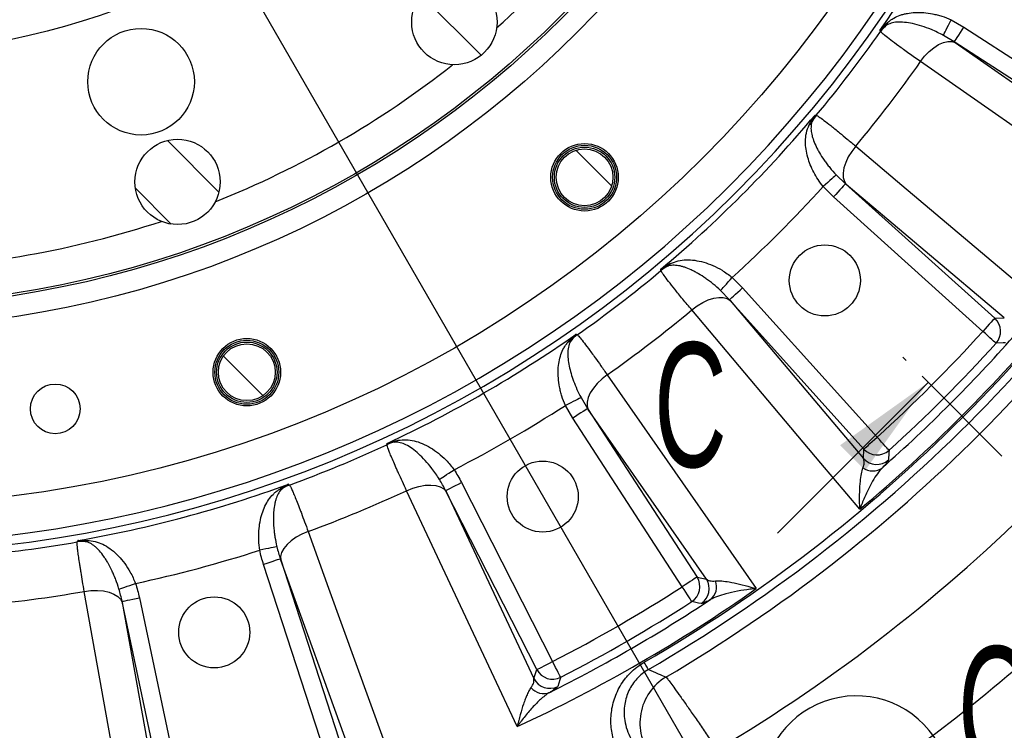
# Model space of a CAD drawing. Extents: x 0 to 8410, y 0 to 5940.
# Tile 11 of 110: x 2476 to 3030, y 3261 to 3661. Entities that reach past the tile are written whole.
import ezdxf

# ---------------------------------------------------------------- set-up
doc = ezdxf.new("R2010")
doc.units = 0
doc.header["$LTSCALE"] = 10
doc.linetypes.add('CENTER', pattern=[10.16, 6.35, -1.27, 1.27, -1.27])
doc.linetypes.add('CENTERX2', pattern=[20.32, 12.7, -2.54, 2.54, -2.54])
doc.layers.get('0').update_dxf_attribs({"linetype": 'CONTINUOUS'})
doc.styles.add('SLDTEXTSTYLE0', font='TXT', dxfattribs={"width": 0.605})
doc.dimstyles.new('SLDDIMSTYLE0', dxfattribs={"dimtxt": 50, "dimasz": 50, "dimexe": 0, "dimexo": 0.0625, "dimgap": 12.5, "dimtad": 0, "dimtih": 1, "dimtoh": 1, "dimdec": 1, "dimlfac": 0.5, "dimrnd": 1e-09, "dimzin": 12, "dimtxsty": 'SLDTEXTSTYLE0', "dimblk1": 'NONE', "dimsah": 1, "dimcen": 0, "dimazin": 3, "dimtfac": 1, "dimtmove": 0, "dimatfit": 3, "dimtolj": 1, "dimtzin": 12})
doc.dimstyles.new('SLDDIMSTYLE1', dxfattribs={"dimtxt": 50, "dimasz": 50, "dimexe": 0, "dimexo": 0.0625, "dimgap": -12.5, "dimtad": 1, "dimdec": 4, "dimlfac": 5, "dimzin": 12, "dimtxsty": 'SLDTEXTSTYLE0', "dimsah": 1, "dimcen": 0.09, "dimadec": 1, "dimazin": 3, "dimtfac": 1, "dimtofl": 0, "dimtmove": 0, "dimatfit": 3, "dimtolj": 1})
doc.dimstyles.new('SLDDIMSTYLE6', dxfattribs={"dimtxt": 50, "dimasz": 50, "dimexe": 0, "dimexo": 0.0625, "dimgap": -12.5, "dimtad": 0, "dimtih": 1, "dimtoh": 1, "dimdec": 1, "dimlfac": 0.5, "dimrnd": 1e-09, "dimzin": 12, "dimtxsty": 'SLDTEXTSTYLE0', "dimsah": 1, "dimcen": 0, "dimazin": 3, "dimtfac": 1, "dimtofl": 0, "dimtmove": 0, "dimatfit": 3, "dimtolj": 1})

# ---------------------------------------------------------------- blocks, each defined once
blk = doc.blocks.new('_D')
at = {"color": 7, "linetype": 'CONTINUOUS'}
for p, q in [((1762.91, 5138.79), (3012.06, 2973.23)), ((3012.06, 2973.23), (3116.53, 2792.13)), ((3116.53, 2792.13), (3367.21, 2792.13))]:
    blk.add_line(p, q, dxfattribs=at)
blk.add_solid([(3012.06, 2973.23), (3030.55, 2926.18), (3043.54, 2933.67)], dxfattribs=at)
at = {"color": 7, "linetype": 'CONTINUOUS', "char_height": 50, "attachment_point": 1, "style": 'SLDTEXTSTYLE0'}
for s, insert in [('%%c', (3141.53, 2856.58)), ('1250', (3214.43, 2856.72))]:
    blk.add_mtext(s, dxfattribs=dict(at, insert=insert))
blk = doc.blocks.new('_NONE')
blk = doc.blocks.new('_D_1')
at = {"color": 7, "linetype": 'CONTINUOUS'}
for p, q in [((3248.9, 3345.91), (3701.1, 2973.15)), ((2387.49, 3030.16), (2387.49, 2353.62)), ((2979.56, 2571.41), (3156.43, 2654.83)), ((3156.43, 2654.83), (3189.17, 2585.43)), ((3189.17, 2585.43), (3012.29, 2502.01)), ((3012.29, 2502.01), (2979.56, 2571.41))]:
    blk.add_line(p, q, dxfattribs=at)
blk.add_arc((2387.49, 4056.01), 1687.4, 270, 320.5, dxfattribs=at)
for points in [[(3689.52, 2982.7), (3651.43, 2949.45), (3662.87, 2939.73)], [(2387.49, 2368.62), (2437.59, 2361.86), (2437.37, 2376.85)]]:
    blk.add_solid(points, dxfattribs=at)
at = {"color": 7, "linetype": 'CONTINUOUS', "insert": (3000.35, 2567.64), "char_height": 50, "attachment_point": 1, "rotation": 25.25, "style": 'SLDTEXTSTYLE0'}
blk.add_mtext('50,5°', dxfattribs=at)
blk = doc.blocks.new('_D_2')
at = {"color": 7, "linetype": 'CONTINUOUS'}
for p, q in [((2387.49, 5081.86), (2387.49, 5615.48)), ((2920.53, 5523.54), (2949.9, 5594.44)), ((2949.9, 5594.44), (3077.64, 5541.53)), ((3077.64, 5541.53), (3048.27, 5470.63)), ((3048.27, 5470.63), (2920.53, 5523.54)), ((3135.61, 4804.13), (3490.19, 5158.72))]:
    blk.add_line(p, q, dxfattribs=at)
blk.add_arc((2387.49, 4056.01), 1544.46, 45, 90, dxfattribs=at)
for points in [[(2387.49, 5600.48), (2437.36, 5592.17), (2437.6, 5607.17)], [(3479.59, 5148.11), (3448.88, 5188.28), (3438.45, 5177.5)]]:
    blk.add_solid(points, dxfattribs=at)
at = {"color": 7, "linetype": 'CONTINUOUS', "insert": (2961.07, 5576.51), "char_height": 50, "attachment_point": 1, "rotation": 337.5, "style": 'SLDTEXTSTYLE0'}
blk.add_mtext('45°', dxfattribs=at)
blk = doc.blocks.new('_D_13')
at = {"color": 7, "linetype": 'CONTINUOUS'}
for p, q in [((2387.49, 4056.01), (3325, 3708.06)), ((3325, 3708.06), (3596.49, 3607.3)), ((3627.22, 3622.64), (3627.22, 3699.38)), ((3627.22, 3699.38), (3825.77, 3699.38)), ((3825.77, 3699.38), (3825.77, 3622.64)), ((3825.77, 3622.64), (3627.22, 3622.64)), ((3596.49, 3607.3), (3831.49, 3607.3))]:
    blk.add_line(p, q, dxfattribs=at)
blk.add_solid([(3325, 3708.06), (3369.27, 3683.63), (3374.48, 3697.7)], dxfattribs=at)
at = {"color": 7, "linetype": 'CONTINUOUS', "insert": (3644.41, 3687.1), "char_height": 50, "attachment_point": 1, "style": 'SLDTEXTSTYLE0'}
blk.add_mtext('R500', dxfattribs=at)
blk = doc.blocks.new('SW_CENTERMARKSYMBOL_0')
at = {"color": 0, "linetype": 'CONTINUOUS'}
blk.add_arc((829.04, -559.19), 1000, 304.80214, 314.19786, dxfattribs=at)

msp = doc.modelspace()

# ---------------------------------------------------------------- hatches: boundary and pattern name
at = {"linetype": 'CONTINUOUS'}
h = msp.add_hatch(dxfattribs=at)
h.set_pattern_fill('ANSI31', scale=10, angle=90, style=0)
edge = h.paths.add_edge_path(flags=0)
edge.add_arc((2720.450116, 3659.200299), 24, 0, 360)
h = msp.add_hatch(dxfattribs=at)
h.set_pattern_fill('ANSI31', scale=10, angle=90, style=0)
edge = h.paths.add_edge_path(flags=0)
edge.add_arc((2564.652568, 3569.250543), 24, 0, 360)
h = msp.add_hatch(dxfattribs=at)
h.set_pattern_fill('ANSI31', scale=10, angle=90, style=0)
edge = h.paths.add_edge_path(flags=0)
edge.add_arc((2793.727904, 3571.871233), 16, 0, 360)
h = msp.add_hatch(dxfattribs=at)
h.set_pattern_fill('ANSI31', scale=10, angle=90, style=0)
edge = h.paths.add_edge_path(flags=0)
edge.add_arc((2603.642865, 3462.125584), 16, 0, 360)

# ---------------------------------------------------------------- linework, layer by layer
at = {"color": 8, "linetype": 'CONTINUOUS'}
for p, q in [((3000.059043, 3660.564603), (3007.257913, 3656.405898)), ((3007.257913, 3656.405898), (3102.096353, 3594.817104)), ((3001.818989, 3648.0307), (2995.680843, 3651.750864)), ((3096.657429, 3586.441876), (3001.818989, 3648.0307)), ((3002.345715, 3647.663178), (3097.777103, 3581.182005)), ((2935.384129, 3573.170693), (2940.566216, 3568.204524)), ((2933.884059, 3560.783269), (2928.003882, 3566.660465)), ((2940.566216, 3568.204524), (3024.602388, 3492.537977)), ((3029.972826, 3492.817821), (2941.057537, 3567.790838)), ((3017.92029, 3485.116722), (2933.884059, 3560.783269)), ((2876.83699, 3515.493573), (2882.714186, 3509.613396)), ((2875.292931, 3502.931239), (2870.326762, 3508.113326)), ((2882.714186, 3509.613396), (2958.380733, 3425.577165)), ((2950.959478, 3418.895067), (2875.292931, 3502.931239)), ((2875.706617, 3502.439918), (2950.679634, 3413.524629)), ((3024.602388, 3492.537977), (3029.972826, 3492.817821)), ((2791.746591, 3447.816612), (2795.466755, 3441.678466)), ((2787.091557, 3436.239542), (2782.932852, 3443.438412)), ((2795.466755, 3441.678466), (2857.055579, 3346.840026)), ((2848.680351, 3341.401102), (2787.091557, 3436.239542)), ((2862.31545, 3345.720352), (2795.834277, 3441.15174)), ((2950.679634, 3413.524629), (2950.959478, 3418.895067)), ((2724.421505, 3400.057019), (2775.759612, 3299.300315)), ((2766.861771, 3294.766606), (2715.523664, 3395.523311)), ((2715.796087, 3394.941689), (2765.201513, 3289.651574)), ((2648.010824, 3246.385039), (2613.066588, 3353.932263)), ((2622.564111, 3357.018234), (2657.508348, 3249.470951)), ((2662.29919, 3247.028054), (2622.782771, 3356.41426)), ((2857.055579, 3346.840026), (2862.31545, 3345.720352)), ((2556.910221, 3222.515763), (2533.399184, 3333.126547)), ((2533.511792, 3332.494201), (2553.982679, 3218.004765)), ((2543.167253, 3335.202815), (2566.678305, 3224.592032)), ((2765.201513, 3289.651574), (2766.861771, 3294.766606))]:
    msp.add_line(p, q, dxfattribs=at)
at = {"color": 7, "linetype": 'CENTER'}
msp.add_line((3172.251169, 3271.246286), (2972.939355, 3470.5581), dxfattribs=at)
at = {"color": 7, "linetype": 'CONTINUOUS'}
msp.add_line((2902.228677, 3371.563151), (2987.081491, 3456.415964), dxfattribs=at)
at = {"color": 8, "linetype": 'CONTINUOUS', "flags": 128}
for points in [[(2995.680843, 3651.750864), (2995.883678, 3652.159216), (2996.212695, 3652.821572), (2996.657942, 3653.717907), (2997.205947, 3654.821129), (2997.8402, 3656.097891), (2998.541508, 3657.509627), (2999.288653, 3659.01369), (3000.059043, 3660.564603)], [(2960.331772, 3653.896155), (2960.123931, 3654.318066), (2960.002933, 3654.563607)], [(3001.818989, 3648.0307), (3001.970444, 3648.263933), (3002.3118, 3648.789586), (3002.830837, 3649.588795), (3003.50884, 3650.63289), (3004.32155, 3651.884319), (3005.2397, 3653.298141), (3006.230329, 3654.823603), (3007.257913, 3656.405898)], [(2982.847844, 3636.97976), (2985.144709, 3639.941962), (2987.665151, 3642.584832), (2990.320061, 3644.81497), (2993.015562, 3646.553458), (2995.656346, 3647.738846), (2998.149012, 3648.32923), (3000.405405, 3648.303719), (3002.345715, 3647.663178)], [(3103.19588, 3553.130449), (3075.304363, 3572.562815), (2982.847844, 3636.97976)], [(2923.433099, 3606.904836), (2923.701559, 3606.85155), (2924.162899, 3606.759997)], [(2946.330522, 3589.389385), (2944.063697, 3586.404146), (2942.163203, 3583.285572), (2940.696214, 3580.14393), (2939.714585, 3577.090295), (2939.253066, 3574.232699), (2939.327989, 3571.672173), (2939.936612, 3569.499256), (2941.057537, 3567.790838)], [(2946.330522, 3589.389385), (2972.319935, 3567.478152), (3058.471058, 3494.843961)], [(2935.384129, 3573.170693), (2935.042177, 3572.869034), (2934.487556, 3572.379799), (2933.737014, 3571.717741), (2932.813202, 3570.902856), (2931.744073, 3569.959761), (2930.561994, 3568.917008), (2929.302548, 3567.806037), (2928.003882, 3566.660465)], [(2940.566216, 3568.204524), (2940.38013, 3567.997874), (2939.960693, 3567.532094), (2939.323042, 3566.823901), (2938.490067, 3565.898748), (2937.49157, 3564.789833), (2936.363552, 3563.537033), (2935.146485, 3562.185319), (2933.884059, 3560.783269)], [(2836.737458, 3519.334556), (2836.645905, 3519.795896), (2836.592619, 3520.064356)], [(2870.326762, 3508.113326), (2870.628421, 3508.455278), (2871.117656, 3509.009899), (2871.779714, 3509.760441), (2872.594599, 3510.684253), (2873.537694, 3511.753382), (2874.580447, 3512.935461), (2875.691418, 3514.194907), (2876.83699, 3515.493573)], [(2875.292931, 3502.931239), (2875.499581, 3503.117325), (2875.965361, 3503.536762), (2876.673554, 3504.174413), (2877.598707, 3505.007388), (2878.707622, 3506.005885), (2879.960422, 3507.133903), (2881.312136, 3508.35097), (2882.714186, 3509.613396)], [(2854.10807, 3497.166933), (2857.093309, 3499.433757), (2860.211883, 3501.334252), (2863.353525, 3502.801241), (2866.40716, 3503.78287), (2869.264756, 3504.244389), (2871.825282, 3504.169466), (2873.998199, 3503.560843), (2875.706617, 3502.439918)], [(2948.653494, 3385.026397), (2926.741813, 3411.015453), (2854.10807, 3497.166933)], [(3024.602388, 3492.537977), (3024.416361, 3492.331328), (3023.996924, 3491.865517), (3023.359273, 3491.157355), (3022.526239, 3490.232171), (3021.527801, 3489.123286), (3020.399783, 3487.870516), (3019.182716, 3486.518802), (3017.92029, 3485.116722)], [(2788.933848, 3483.494522), (2789.179389, 3483.373524), (2789.6013, 3483.165683)], [(3025.322531, 3478.413524), (3025.116418, 3478.600206), (3024.6518, 3479.020895), (3023.945425, 3479.660572), (3023.022626, 3480.496229), (3021.916602, 3481.497826), (3020.666991, 3482.62936), (3019.318734, 3483.850302), (3017.92029, 3485.116722)], [(3030.722831, 3478.726448), (3029.239271, 3478.639306), (3025.322531, 3478.413524)], [(2806.517695, 3460.649611), (2803.555493, 3458.352746), (2800.912623, 3455.832304), (2798.682485, 3453.177394), (2796.943997, 3450.481893), (2795.758609, 3447.841109), (2795.168225, 3445.348443), (2795.193736, 3443.09205), (2795.834277, 3441.15174)], [(2806.517695, 3460.649611), (2825.950508, 3432.758392), (2890.367006, 3340.301575)], [(2791.746591, 3447.816612), (2791.338239, 3447.613777), (2790.675883, 3447.28476), (2789.779548, 3446.839513), (2788.676326, 3446.291508), (2787.399564, 3445.657255), (2785.987828, 3444.955947), (2784.483765, 3444.208802), (2782.932852, 3443.438412)], [(2795.466755, 3441.678466), (2795.233522, 3441.527011), (2794.707869, 3441.185655), (2793.90866, 3440.666618), (2792.864565, 3439.988615), (2791.613136, 3439.175905), (2790.199314, 3438.257755), (2788.673852, 3437.267126), (2787.091557, 3436.239542)], [(2950.959478, 3418.895067), (2951.166127, 3419.081093), (2951.631938, 3419.500531), (2952.3401, 3420.138182), (2953.265284, 3420.971216), (2954.374169, 3421.969654), (2955.626939, 3423.097672), (2956.978653, 3424.314739), (2958.380733, 3425.577165)], [(2965.083931, 3418.174924), (2964.897249, 3418.381037), (2964.47656, 3418.845655), (2963.836883, 3419.55203), (2963.001226, 3420.474829), (2961.999629, 3421.580853), (2960.868095, 3422.830464), (2959.647153, 3424.178721), (2958.380733, 3425.577165)], [(2682.527427, 3421.346547), (2682.558392, 3421.815874), (2682.576392, 3422.088982)], [(2965.083931, 3418.174924), (2964.998995, 3416.688742), (2964.771007, 3412.774624)], [(2712.067936, 3401.814164), (2712.447797, 3402.066352), (2713.06393, 3402.475478), (2713.897679, 3403.029086), (2714.923893, 3403.710486), (2716.111545, 3404.499115), (2717.424755, 3405.371072), (2718.823825, 3406.300069), (2720.266495, 3407.257976)], [(2627.0766, 3399.100186), (2627.282445, 3398.919822), (2627.636198, 3398.609878)], [(2693.568741, 3395.438494), (2697.038953, 3396.855416), (2700.543169, 3397.883953), (2703.957443, 3398.487868), (2707.161073, 3398.645701), (2710.040752, 3398.351909), (2712.494646, 3397.616865), (2714.435969, 3396.466555), (2715.796087, 3394.941689)], [(2715.523664, 3395.523311), (2715.771441, 3395.649554), (2716.329907, 3395.934107), (2717.179005, 3396.366777), (2718.288217, 3396.931948), (2719.617758, 3397.609355), (2721.119825, 3398.374738), (2722.740476, 3399.200501), (2724.421505, 3400.057019)], [(2755.868499, 3262.648822), (2741.429929, 3293.423535), (2693.568741, 3395.438494)], [(2638.14858, 3372.482719), (2634.692867, 3371.030809), (2631.487702, 3369.28028), (2628.646423, 3367.293002), (2626.269509, 3365.139307), (2624.441017, 3362.895312), (2623.225604, 3360.640408), (2622.666274, 3358.454289), (2622.782771, 3356.41426)], [(2638.14858, 3372.482719), (2649.700467, 3340.512277), (2687.992458, 3234.533669)], [(2508.210805, 3366.609933), (2508.362186, 3367.055239), (2508.450259, 3367.3144)], [(2620.559399, 3363.910081), (2620.112438, 3363.819839), (2619.387497, 3363.67345), (2618.406464, 3363.475324), (2617.198993, 3363.231541), (2615.801577, 3362.949373), (2614.256431, 3362.637343), (2612.610255, 3362.304928), (2610.912789, 3361.962201)], [(2622.564111, 3357.018234), (2622.299646, 3356.932284), (2621.70354, 3356.738629), (2620.797221, 3356.444122), (2619.61322, 3356.059434), (2618.194093, 3355.598332), (2616.590802, 3355.077387), (2614.860911, 3354.515316), (2613.066588, 3353.932263)], [(2531.689395, 3340.097429), (2532.121603, 3340.242745), (2532.822613, 3340.478422), (2533.771251, 3340.797426), (2534.938861, 3341.189982), (2536.290143, 3341.644348), (2537.784283, 3342.146696), (2539.376114, 3342.681886), (2541.017551, 3343.233825)], [(2857.055579, 3346.840026), (2856.822346, 3346.68857), (2856.296693, 3346.347214), (2855.497454, 3345.828177), (2854.453389, 3345.150174), (2853.20196, 3344.337465), (2851.788108, 3343.419315), (2850.262646, 3342.428686), (2848.680351, 3341.401102)], [(2512.170394, 3338.726939), (2515.889083, 3339.197399), (2519.540105, 3339.284004), (2522.994359, 3338.983657), (2526.129667, 3338.306905), (2528.835182, 3337.277831), (2531.015222, 3335.932674), (2532.592688, 3334.319116), (2533.511792, 3332.494201)], [(2537.978847, 3194.337668), (2531.997342, 3227.800669), (2512.170394, 3338.726939)], [(2854.095493, 3333.010496), (2853.944693, 3333.244147), (2853.604828, 3333.770754), (2853.088055, 3334.571482), (2852.413003, 3335.617484), (2851.60387, 3336.871208), (2850.689713, 3338.287653), (2849.703406, 3339.815916), (2848.680351, 3341.401102)], [(2533.399184, 3333.126547), (2533.67119, 3333.184363), (2534.284268, 3333.314659), (2535.21641, 3333.512785), (2536.434133, 3333.771648), (2537.893687, 3334.08189), (2539.542649, 3334.432365), (2541.321803, 3334.810557), (2543.167253, 3335.202815)], [(2859.392737, 3331.915082), (2857.937161, 3332.214834), (2854.095493, 3333.010496)], [(2766.861771, 3294.766606), (2767.109547, 3294.892849), (2767.668013, 3295.177402), (2768.517111, 3295.610072), (2769.626324, 3296.175243), (2770.955865, 3296.85265), (2772.457932, 3297.618033), (2774.078582, 3298.443796), (2775.759612, 3299.300315)], [(2780.318533, 3290.415348), (2780.191605, 3290.662767), (2779.905472, 3291.220428), (2779.470418, 3292.068304), (2778.902088, 3293.175937), (2778.220896, 3294.503512), (2777.451281, 3296.003403), (2776.620929, 3297.621729), (2775.759612, 3299.300315)], [(2829.632584, 3294.789137), (2829.548244, 3294.934334), (2829.397712, 3295.193435), (2829.183046, 3295.563044), (2828.907107, 3296.038093), (2828.573648, 3296.612205), (2828.187082, 3297.27775), (2827.752684, 3298.02561), (2827.276264, 3298.845889)], [(2780.318533, 3290.415348), (2779.851858, 3289.001824), (2778.618578, 3285.28005)]]:
    msp.add_lwpolyline(points, dxfattribs=at)
at = {"color": 7, "linetype": 'CENTERX2'}
msp.add_circle((2387.486134, 4056.011321), 1250, dxfattribs=at)
at = {"color": 7, "linetype": 'CONTINUOUS'}
for centre, radius in [((2387.486134, 4056.011321), 668.928203), ((2387.486134, 4056.011321), 569), ((2387.486134, 4056.011321), 556), ((2720.450116, 3659.200299), 24), ((2544.13136, 3625.6321), 30), ((2564.652568, 3569.250543), 24), ((2793.727904, 3571.871233), 19), ((2793.727904, 3571.871233), 18), ((2793.727904, 3571.871233), 17), ((2793.727904, 3571.871233), 16), ((2928.954899, 3513.793623), 20), ((2603.642865, 3462.125584), 19), ((2603.642865, 3462.125584), 18), ((2603.642865, 3462.125584), 17), ((2603.642865, 3462.125584), 16), ((2495.842597, 3441.491283), 14), ((2770.168531, 3392.126815), 20), ((2585.302991, 3315.702638), 20)]:
    msp.add_circle(centre, radius, dxfattribs=at)
at = {"color": 8, "linetype": 'CONTINUOUS'}
for radius in [557.222742, 415]:
    msp.add_circle((2387.486134, 4056.011321), radius, dxfattribs=at)
for centre, radius, start, end in [((2387.486134, 4056.011321), 695.772879, 157.856529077, 142.143470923), ((2387.486134, 4056.011321), 690.566107, 157.827081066, 142.172918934), ((2387.486134, 4056.011321), 536, 311.72620374, 328.27379626), ((2387.486134, 4056.011321), 699.239438, 324.961933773, 335.038066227), ((2958.667531, 3661.496047), 6.296947, 317.10768664, 338.13322332), ((2387.486134, 4056.011321), 699.891937, 320.067349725, 324.932650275), ((2976.694143, 3642.304752), 20.052127, 131.9837013, 144.68554587), ((2387.486134, 4056.011321), 728.040547, 320.138910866, 324.861089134), ((2387.486134, 4056.011321), 536, 291.72620374, 308.27379626), ((2387.486134, 4056.011321), 875.622555, 300.14962838, 329.85037162), ((2387.486134, 4056.011321), 880.31399, 300.14962838, 329.85037162), ((2387.486134, 4056.011321), 699.239438, 309.961933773, 320.038066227), ((2387.486134, 4056.011321), 889.007731, 300.564613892, 329.435386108), ((2916.392064, 3606.399713), 6.295809, 306.86534537, 327.89464245), ((2939.598195, 3593.952651), 20.056831, 140.31600942, 153.01484593), ((2387.486134, 4056.011321), 938.817466, 300.808391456, 329.191608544), ((2387.486134, 4056.011321), 729.125279, 312.155717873, 317.844282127), ((2387.486134, 4056.011321), 536, 271.72620374, 288.27379626), ((2387.486134, 4056.011321), 699.891937, 305.067349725, 309.932650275), ((2849.544804, 3503.89926), 20.056831, 116.98515407, 129.68399058), ((2837.097742, 3527.105391), 6.295809, 302.10535755, 323.13465463), ((2387.486134, 4056.011321), 728.040547, 305.138910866, 309.861089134), ((2387.486134, 4056.011321), 874.716862, 309.906877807, 320.093122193), ((3017.874883, 3485.114386), 10.018434, 318.02137618, 47.81608529), ((2387.486134, 4056.011321), 699.239438, 294.961933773, 305.038066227), ((2782.001408, 3484.829923), 6.296947, 291.86677668, 312.89231336), ((2801.192703, 3466.803312), 20.052127, 125.31445413, 138.0162987), ((2387.486134, 4056.011321), 850.510354, 312.162662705, 317.837337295), ((2387.486134, 4056.011321), 865.285296, 311.542887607, 318.457112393), ((2387.486134, 4056.011321), 860.49665, 312.162662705, 317.837337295), ((2387.486134, 4056.011321), 729.125279, 297.155717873, 302.844282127), ((2387.486134, 4056.011321), 699.891937, 290.067349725, 294.932650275), ((2690.902517, 3403.12576), 20.053409, 101.98464628, 114.68563167), ((2684.886798, 3428.759291), 6.295673, 287.10433708, 308.1341992), ((2958.383069, 3425.622572), 10.018434, 222.18391471, 311.97862382), ((2955.785887, 3415.775829), 9.240739, 234.38139629, 306.83985854), ((2958.103342, 3420.25203), 10.018451, 222.18302672, 311.72365252), ((2387.486134, 4056.011321), 699.239438, 279.961933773, 290.038066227), ((2634.598188, 3379.804289), 20.052917, 110.31498303, 123.0163466), ((2620.726297, 3402.183549), 6.296073, 276.86505233, 297.89353397), ((2387.486134, 4056.011321), 728.040547, 290.138910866, 294.861089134), ((2387.486134, 4056.011321), 699.891937, 275.067349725, 279.932650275), ((2511.584138, 3346.846702), 20.049056, 86.98253739, 99.68631671), ((2512.407849, 3373.16109), 6.297392, 272.10835624, 293.13238808), ((2387.486134, 4056.011321), 729.125279, 282.155717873, 287.844282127), ((2848.635834, 3341.410641), 10.018498, 303.02177872, 32.81552278), ((2853.89587, 3340.290843), 10.018428, 303.27619539, 32.81663594), ((2858.819379, 3341.370744), 9.240714, 308.1602011, 20.61859235), ((2387.486134, 4056.011321), 728.040547, 275.138910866, 279.861089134), ((2387.486134, 4056.011321), 874.716862, 294.906877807, 305.093122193), ((2387.486134, 4056.011321), 850.510354, 297.162662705, 302.837337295), ((2387.486134, 4056.011321), 865.285296, 296.542887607, 303.457112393), ((2387.486134, 4056.011321), 860.49665, 297.162662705, 302.837337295), ((2775.773617, 3299.343592), 10.018473, 207.18432839, 296.97833356), ((2774.113427, 3294.228423), 10.018471, 207.1834544, 296.72344237), ((2854.993194, 3264.700144), 30.08803, 120.87013741, 218.78019876), ((2770.716434, 3290.504561), 9.240782, 219.38161196, 291.83946193)]:
    msp.add_arc(centre, radius, start, end, dxfattribs=at)
at = {"color": 7, "linetype": 'CONTINUOUS'}
msp.add_arc((2946.679038, 3226.973748), 53, 248.17262052, 190.23920575, dxfattribs=at)
at = {"color": 8, "linetype": 'CONTINUOUS'}
for points, knots in [([(2964.511412, 3659.150755), (2965.044412, 3659.607961), (2965.579291, 3660.020965), (2966.669843, 3660.782907), (2967.225237, 3661.131425), (2968.934834, 3662.096252), (2970.132642, 3662.632827), (2972.046455, 3663.301067), (2972.705979, 3663.501132), (2974.051443, 3663.851551), (2974.738366, 3664.002438), (2976.844506, 3664.384768), (2978.308844, 3664.546489), (2980.609112, 3664.648006), (2981.393208, 3664.658183), (2982.999264, 3664.628953), (2983.81321, 3664.589583), (2986.273827, 3664.398194), (2987.945429, 3664.173587), (2990.504908, 3663.681307), (2991.366778, 3663.491141), (2993.109368, 3663.054221), (2993.993377, 3662.806208), (2996.619176, 3661.986056), (2998.350851, 3661.335924), (3000.059048, 3660.564614)], [0, 0, 0, 0, 0.0625, 0.0625, 0.125, 0.125, 0.25, 0.25, 0.3125, 0.3125, 0.375, 0.375, 0.5, 0.5, 0.5625, 0.5625, 0.625, 0.625, 0.75, 0.75, 0.8125, 0.8125, 0.875, 0.875, 1, 1, 1, 1]), ([(2960.002933, 3654.563607), (2960.01066, 3654.572917), (2961.369207, 3656.209914), (2962.944798, 3657.684526), (2964.511429, 3659.150751)], [0, 0, 0, 0, 0.0056872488, 1, 1, 1, 1]), ([(2995.680843, 3651.750864), (2993.414806, 3652.88374), (2989.266761, 3654.9575), (2983.413778, 3657.062769), (2978.286504, 3658.448373), (2973.647006, 3659.185629), (2969.594538, 3659.241084), (2966.173037, 3658.775292), (2964.244529, 3657.731677), (2963.280891, 3657.210203)], [0, 0, 0, 0, 0.1704477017, 0.312009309, 0.4536276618, 0.5931300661, 0.7326731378, 0.8664219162, 1, 1, 1, 1]), ([(2963.280891, 3657.210203), (2962.130028, 3656.382002), (2960.971612, 3655.548366), (2960.009209, 3654.569987), (2960.002933, 3654.563607)], [0, 0, 0, 0, 0.9934792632, 1, 1, 1, 1]), ([(2982.847844, 3636.97976), (2980.608304, 3638.553346), (2976.064388, 3641.746073), (2970.443898, 3645.803783), (2965.839003, 3649.22487), (2962.817673, 3651.589904), (2960.975252, 3653.155346), (2960.547427, 3653.647881), (2960.331772, 3653.896155)], [0, 0, 0, 0, 0.17873857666, 0.36265168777, 0.5413513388, 0.72521639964, 0.86148897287, 1, 1, 1, 1]), ([(2920.169135, 3601.362775), (2920.638528, 3602.341469), (2921.146452, 3603.29222), (2922.235329, 3605.139407), (2922.817513, 3606.037549), (2923.433116, 3606.904848)], [0, 0, 0, 0, 0.5, 0.5, 1, 1, 1, 1]), ([(2921.725081, 3603.053638), (2921.552006, 3602.547765), (2921.429035, 3602.055275), (2921.253714, 3601.06362), (2921.202139, 3600.565338), (2921.139355, 3599.043702), (2921.219237, 3597.993212), (2921.503723, 3596.330191), (2921.626944, 3595.759753), (2921.92546, 3594.600659), (2922.100755, 3594.011135), (2922.702633, 3592.210239), (2923.204671, 3590.966598), (2924.111086, 3589.027993), (2924.440131, 3588.367447), (2925.142839, 3587.036537), (2925.516848, 3586.365147), (2926.70674, 3584.332793), (2927.589968, 3582.953657), (2929.058169, 3580.847078), (2929.570804, 3580.139952), (2930.629961, 3578.734344), (2931.178202, 3578.033353), (2932.879997, 3575.936759), (2934.090129, 3574.54735), (2935.384127, 3573.17068)], [0, 0, 0, 0, 0.0625, 0.0625, 0.125, 0.125, 0.25, 0.25, 0.3125, 0.3125, 0.375, 0.375, 0.5, 0.5, 0.5625, 0.5625, 0.625, 0.625, 0.75, 0.75, 0.8125, 0.8125, 0.875, 0.875, 1, 1, 1, 1]), ([(2921.725081, 3603.053638), (2921.943854, 3603.746302), (2922.196592, 3604.413233), (2922.766674, 3605.696844), (2923.084578, 3606.31445), (2923.433116, 3606.904848)], [0, 0, 0, 0, 0.5, 0.5, 1, 1, 1, 1]), ([(2924.162899, 3606.759997), (2924.572271, 3606.549762), (2925.402871, 3606.123205), (2928.209751, 3604.091606), (2932.110703, 3601.074298), (2936.661017, 3597.411777), (2941.466758, 3593.461733), (2944.700539, 3590.754143), (2946.330522, 3589.389385)], [0, 0, 0, 0, 0.178972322, 0.3631274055, 0.5421678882, 0.7264054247, 0.8620949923, 1, 1, 1, 1]), ([(2928.003882, 3566.660465), (2927.015858, 3567.952318), (2925.038896, 3570.537217), (2922.642216, 3574.705557), (2920.710655, 3578.915044), (2919.23354, 3583.273519), (2918.293378, 3587.645605), (2917.977412, 3592.261919), (2918.35328, 3596.790699), (2919.564123, 3599.839406), (2920.169149, 3601.362766)], [0, 0, 0, 0, 0.1097429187, 0.2195873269, 0.3315584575, 0.4436041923, 0.5698636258, 0.6961929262, 0.8481954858, 1, 1, 1, 1]), ([(2842.134689, 3523.328306), (2843.565032, 3523.903086), (2846.427551, 3525.053382), (2850.888809, 3525.517158), (2855.709149, 3525.248929), (2860.737553, 3524.154768), (2865.917613, 3522.257628), (2871.419534, 3519.520597), (2874.942869, 3516.901553), (2876.83699, 3515.493573)], [0, 0, 0, 0, 0.1427141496, 0.2856109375, 0.4265258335, 0.5673340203, 0.704264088, 0.8410144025, 1, 1, 1, 1]), ([(2842.13468, 3523.32832), (2841.155986, 3522.858927), (2840.205235, 3522.351003), (2838.358048, 3521.262126), (2837.459906, 3520.679942), (2836.592607, 3520.064339)], [0, 0, 0, 0, 0.5, 0.5, 1, 1, 1, 1]), ([(2840.443817, 3521.772374), (2839.751153, 3521.553601), (2839.084222, 3521.300863), (2837.800611, 3520.730781), (2837.183005, 3520.412877), (2836.592607, 3520.064339)], [0, 0, 0, 0, 0.5, 0.5, 1, 1, 1, 1]), ([(2854.10807, 3497.166933), (2852.352101, 3499.26655), (2848.789337, 3503.526558), (2844.410602, 3508.900732), (2840.84804, 3513.396992), (2838.54174, 3516.463522), (2837.167288, 3518.452366), (2836.881511, 3519.0389), (2836.737458, 3519.334556)], [0, 0, 0, 0, 0.1787392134, 0.3626521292, 0.5413513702, 0.7252166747, 0.8614889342, 1, 1, 1, 1]), ([(2870.326775, 3508.113328), (2868.949255, 3509.408124), (2867.554284, 3510.623324), (2865.44231, 3512.336604), (2864.7324, 3512.891263), (2863.320906, 3513.953569), (2862.620152, 3514.460784), (2860.532817, 3515.914252), (2859.161174, 3516.792781), (2857.133092, 3517.980136), (2856.461958, 3518.354064), (2855.12933, 3519.057685), (2854.469315, 3519.38642), (2852.533763, 3520.291462), (2851.292349, 3520.792743), (2849.494998, 3521.393979), (2848.90669, 3521.569143), (2847.750095, 3521.867617), (2847.179984, 3521.991219), (2845.511448, 3522.27765), (2844.458401, 3522.358052), (2842.934153, 3522.29552), (2842.435206, 3522.243939), (2841.442588, 3522.068536), (2840.949796, 3521.945485), (2840.443817, 3521.772374)], [0, 0, 0, 0, 0.125, 0.125, 0.1875, 0.1875, 0.25, 0.25, 0.375, 0.375, 0.4375, 0.4375, 0.5, 0.5, 0.625, 0.625, 0.6875, 0.6875, 0.75, 0.75, 0.875, 0.875, 0.9375, 0.9375, 1, 1, 1, 1]), ([(2786.287252, 3480.216564), (2785.737167, 3479.185871), (2784.636257, 3477.123101), (2784.244329, 3473.620832), (2784.343008, 3469.725855), (2784.971869, 3465.704783), (2786.035442, 3461.455259), (2787.501642, 3457.063046), (2789.367096, 3452.474216), (2790.953479, 3449.369043), (2791.746591, 3447.816612)], [0, 0, 0, 0, 0.1424121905, 0.28501558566, 0.41020575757, 0.53536937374, 0.65060117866, 0.76580891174, 0.88291623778, 1, 1, 1, 1]), ([(2784.346704, 3478.986026), (2785.812929, 3480.552657), (2787.287541, 3482.128248), (2788.924538, 3483.486795), (2788.933848, 3483.494522)], [0, 0, 0, 0, 0.9943127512, 1, 1, 1, 1]), ([(2788.933848, 3483.494522), (2788.927468, 3483.488246), (2787.949089, 3482.525843), (2787.115453, 3481.367427), (2786.287252, 3480.216564)], [0, 0, 0, 0, 0.0065207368, 1, 1, 1, 1]), ([(2789.6013, 3483.165683), (2789.942323, 3482.856655), (2790.634242, 3482.229651), (2792.819603, 3479.54082), (2795.806676, 3475.616656), (2799.254063, 3470.901235), (2802.873656, 3465.84197), (2805.296477, 3462.389714), (2806.517695, 3460.649611)], [0, 0, 0, 0, 0.178972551, 0.3631276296, 0.5421683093, 0.7264062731, 0.8620956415, 1, 1, 1, 1]), ([(2782.932841, 3443.438407), (2782.162033, 3445.145492), (2781.516385, 3446.866531), (2780.703384, 3449.46317), (2780.458656, 3450.331296), (2780.019829, 3452.072356), (2779.825243, 3452.948818), (2779.325747, 3455.535344), (2779.100022, 3457.216294), (2778.844078, 3460.501976), (2778.815469, 3462.116584), (2778.950943, 3465.189892), (2779.113123, 3466.657545), (2779.624932, 3469.472541), (2779.977852, 3470.826932), (2780.867505, 3473.371228), (2781.40323, 3474.566553), (2782.366987, 3476.273744), (2782.715183, 3476.828559), (2783.476644, 3477.918345), (2783.889488, 3478.453036), (2784.3467, 3478.986043)], [0, 0, 0, 0, 0.125, 0.125, 0.1875, 0.1875, 0.25, 0.25, 0.375, 0.375, 0.5, 0.5, 0.625, 0.625, 0.75, 0.75, 0.875, 0.875, 0.9375, 0.9375, 1, 1, 1, 1]), ([(2693.568738, 3395.438481), (2691.884471, 3399.043388), (2690.373858, 3402.328547), (2688.694425, 3406.049608), (2688.369114, 3406.774303), (2687.739982, 3408.184027), (2687.435376, 3408.870837), (2686.560288, 3410.857335), (2686.032125, 3412.07478), (2685.082438, 3414.303226), (2684.660923, 3415.314204), (2684.109083, 3416.674954), (2683.938574, 3417.10252), (2683.62492, 3417.90468), (2683.481445, 3418.28019), (2682.840206, 3420.005748), (2682.564303, 3420.913931), (2682.52742, 3421.346557)], [0, 0, 0, 0, 0.25, 0.25, 0.3125, 0.3125, 0.375, 0.375, 0.5, 0.5, 0.625, 0.625, 0.6875, 0.6875, 0.75, 0.75, 1, 1, 1, 1]), ([(2682.576392, 3422.088982), (2682.587726, 3422.093197), (2684.581122, 3422.834508), (2686.683744, 3423.322303), (2688.774411, 3423.807325)], [0, 0, 0, 0, 0.0056855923, 1, 1, 1, 1]), ([(2686.738436, 3422.74207), (2685.326871, 3422.600301), (2683.906045, 3422.457602), (2682.585004, 3422.09137), (2682.576392, 3422.088982)], [0, 0, 0, 0, 0.9934813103, 1, 1, 1, 1]), ([(2712.067936, 3401.814164), (2710.671921, 3403.928264), (2708.116475, 3407.798186), (2704.100362, 3412.547947), (2700.35279, 3416.311513), (2696.703496, 3419.269787), (2693.22169, 3421.343984), (2690.025705, 3422.651372), (2687.833727, 3422.71185), (2686.738436, 3422.74207)], [0, 0, 0, 0, 0.1704471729, 0.3120086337, 0.4536269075, 0.5931297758, 0.7326724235, 0.8664212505, 1, 1, 1, 1]), ([(2688.774411, 3423.807325), (2690.304775, 3423.99235), (2693.367468, 3424.362639), (2697.796762, 3423.655854), (2702.383459, 3422.149255), (2706.957292, 3419.790838), (2711.469861, 3416.617703), (2716.075831, 3412.549841), (2718.801305, 3409.108182), (2720.266495, 3407.257976)], [0, 0, 0, 0, 0.1427139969, 0.2856112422, 0.4265261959, 0.5673345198, 0.7042640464, 0.8410149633, 1, 1, 1, 1]), ([(2948.653494, 3385.026397), (2948.652937, 3385.0411), (2948.611612, 3386.131953), (2948.518742, 3389.487529), (2948.529627, 3394.871971), (2948.861118, 3400.428835), (2949.432134, 3405.074161), (2950.080512, 3407.201763), (2950.404201, 3408.263923)], [0, 0, 0, 0, 0.0015655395, 0.1161486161, 0.3620028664, 0.6076529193, 0.8041290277, 1, 1, 1, 1]), ([(2961.326454, 3408.380331), (2960.378786, 3407.305307), (2958.480491, 3405.151903), (2955.606267, 3400.470175), (2952.702687, 3394.886769), (2950.364967, 3389.489666), (2949.064299, 3386.131578), (2948.658937, 3385.041041), (2948.653494, 3385.026397)], [0, 0, 0, 0, 0.1958950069, 0.3924013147, 0.6380906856, 0.8839796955, 0.9984420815, 1, 1, 1, 1]), ([(2950.404201, 3408.263923), (2950.580552, 3408.775526), (2951.059206, 3410.164125), (2951.26168, 3412.032091), (2950.875163, 3413.023236), (2950.679634, 3413.524629)], [0, 0, 0, 0, 0.2237547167, 0.6073186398, 1, 1, 1, 1]), ([(2964.771007, 3412.774624), (2964.66481, 3412.503548), (2964.448998, 3411.952669), (2963.121093, 3410.318713), (2961.808187, 3408.900648), (2961.326454, 3408.380331)], [0, 0, 0, 0, 0.38016519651, 0.77256984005, 1, 1, 1, 1]), ([(2621.478875, 3395.932616), (2623.300294, 3397.068642), (2625.132124, 3398.211161), (2627.065612, 3399.095162), (2627.0766, 3399.100186)], [0, 0, 0, 0, 0.9943168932, 1, 1, 1, 1]), ([(2627.0766, 3399.100186), (2627.068816, 3399.095798), (2625.874603, 3398.422714), (2624.769595, 3397.51789), (2623.671789, 3396.618964)], [0, 0, 0, 0, 0.0065186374, 1, 1, 1, 1]), ([(2627.636199, 3398.609869), (2627.916033, 3398.277872), (2628.361767, 3397.442215), (2629.119211, 3395.790568), (2629.280841, 3395.429495), (2629.624718, 3394.644861), (2629.80748, 3394.220079), (2630.383858, 3392.858173), (2630.802422, 3391.841163), (2631.705827, 3389.596444), (2632.190674, 3388.368713), (2632.967923, 3386.368153), (2633.235356, 3385.67474), (2633.78722, 3384.23383), (2634.072512, 3383.484043), (2635.529014, 3379.632218), (2636.79047, 3376.222757), (2638.148584, 3372.482701)], [0, 0, 0, 0, 0.25, 0.25, 0.3125, 0.3125, 0.375, 0.375, 0.5, 0.5, 0.625, 0.625, 0.6875, 0.6875, 0.75, 0.75, 1, 1, 1, 1]), ([(2610.912784, 3361.962184), (2610.610067, 3363.810601), (2610.431857, 3365.640103), (2610.318618, 3368.358684), (2610.306917, 3369.26057), (2610.333662, 3371.055881), (2610.372551, 3371.95284), (2610.559517, 3374.580513), (2610.776546, 3376.262607), (2611.37972, 3379.502575), (2611.769976, 3381.069571), (2612.696266, 3384.003096), (2613.232775, 3385.378765), (2614.45572, 3387.965376), (2615.147156, 3389.182275), (2616.665007, 3391.409617), (2617.491851, 3392.425556), (2618.864622, 3393.825138), (2619.34455, 3394.270928), (2620.362123, 3395.1265), (2620.899287, 3395.53612), (2621.478872, 3395.93263)], [0, 0, 0, 0, 0.125, 0.125, 0.1875, 0.1875, 0.25, 0.25, 0.375, 0.375, 0.5, 0.5, 0.625, 0.625, 0.75, 0.75, 0.875, 0.875, 0.9375, 0.9375, 1, 1, 1, 1]), ([(2623.671784, 3396.61898), (2623.268962, 3396.267419), (2622.916221, 3395.902396), (2622.268562, 3395.131258), (2621.974756, 3394.72552), (2621.159567, 3393.439136), (2620.703502, 3392.489443), (2620.118364, 3390.906982), (2619.939858, 3390.351359), (2619.618834, 3389.198295), (2619.475883, 3388.600105), (2619.096677, 3386.739544), (2618.909634, 3385.411501), (2618.72531, 3383.279413), (2618.679999, 3382.542841), (2618.623107, 3381.038885), (2618.611314, 3380.27044), (2618.625614, 3377.915425), (2618.700943, 3376.279445), (2618.919153, 3373.720994), (2619.009545, 3372.852288), (2619.223998, 3371.105418), (2619.348294, 3370.224222), (2619.773794, 3367.557622), (2620.127095, 3365.749293), (2620.559394, 3363.910063)], [0, 0, 0, 0, 0.0625, 0.0625, 0.125, 0.125, 0.25, 0.25, 0.3125, 0.3125, 0.375, 0.375, 0.5, 0.5, 0.5625, 0.5625, 0.625, 0.625, 0.75, 0.75, 0.8125, 0.8125, 0.875, 0.875, 1, 1, 1, 1]), ([(2512.170395, 3338.726947), (2511.476536, 3342.644941), (2510.867658, 3346.209136), (2510.208531, 3350.238074), (2510.08187, 3351.022273), (2509.839038, 3352.546793), (2509.722571, 3353.289038), (2509.391445, 3355.434337), (2509.196377, 3356.746998), (2508.855813, 3359.145308), (2508.710322, 3360.230934), (2508.529473, 3361.688144), (2508.475436, 3362.145272), (2508.380085, 3363.001279), (2508.338687, 3363.401128), (2508.165905, 3365.233854), (2508.134459, 3366.1825), (2508.210803, 3366.60993)], [0, 0, 0, 0, 0.25, 0.25, 0.3125, 0.3125, 0.375, 0.375, 0.5, 0.5, 0.625, 0.625, 0.6875, 0.6875, 0.75, 0.75, 1, 1, 1, 1]), ([(2512.639521, 3366.86798), (2511.930269, 3367.024849), (2511.226322, 3367.139436), (2509.829641, 3367.287537), (2509.135827, 3367.321027), (2508.450258, 3367.314383)], [0, 0, 0, 0, 0.5, 0.5, 1, 1, 1, 1]), ([(2508.450259, 3367.3144), (2508.462296, 3367.315515), (2510.579742, 3367.511741), (2512.736914, 3367.440674), (2514.881824, 3367.370011)], [0, 0, 0, 0, 0.0056847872, 1, 1, 1, 1]), ([(2531.689399, 3340.09742), (2531.14383, 3341.907506), (2530.543349, 3343.657386), (2529.570966, 3346.197116), (2529.233495, 3347.032421), (2528.542258, 3348.658152), (2528.188996, 3349.44779), (2527.108044, 3351.750197), (2526.359431, 3353.196847), (2525.196738, 3355.239168), (2524.802483, 3355.898566), (2524.000204, 3357.174234), (2523.592981, 3357.788934), (2522.369265, 3359.540499), (2521.54481, 3360.595329), (2520.288876, 3362.01469), (2519.866969, 3362.46054), (2519.014565, 3363.297324), (2518.582635, 3363.689421), (2517.280856, 3364.771747), (2516.409092, 3365.3679), (2515.057788, 3366.07587), (2514.599897, 3366.280673), (2513.652563, 3366.625079), (2513.164267, 3366.764909), (2512.639521, 3366.86798)], [0, 0, 0, 0, 0.125, 0.125, 0.1875, 0.1875, 0.25, 0.25, 0.375, 0.375, 0.4375, 0.4375, 0.5, 0.5, 0.625, 0.625, 0.6875, 0.6875, 0.75, 0.75, 0.875, 0.875, 0.9375, 0.9375, 1, 1, 1, 1]), ([(2514.881824, 3367.370011), (2516.407931, 3367.152637), (2519.462103, 3366.71761), (2523.557549, 3364.888552), (2527.597997, 3362.246126), (2531.405612, 3358.784316), (2534.943122, 3354.551337), (2538.339336, 3349.429992), (2540.081164, 3345.400198), (2541.017551, 3343.233825)], [0, 0, 0, 0, 0.1427141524, 0.28561133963, 0.42652637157, 0.56733476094, 0.70426412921, 0.84101562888, 1, 1, 1, 1]), ([(2862.315438, 3345.720353), (2862.777751, 3345.250421), (2863.442307, 3344.913395), (2865.14954, 3344.534904), (2866.191539, 3344.488312), (2867.468179, 3344.624827)], [0, 0, 0, 0, 0.5, 0.5, 1, 1, 1, 1]), ([(2867.468182, 3344.624819), (2868.577914, 3344.662575), (2870.800812, 3344.738203), (2875.435684, 3344.087552), (2880.888953, 3342.969564), (2886.092793, 3341.58596), (2889.309911, 3340.628613), (2890.352938, 3340.305927), (2890.367006, 3340.301575)], [0, 0, 0, 0, 0.1958704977, 0.3923469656, 0.6379971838, 0.8838509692, 0.9984334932, 1, 1, 1, 1]), ([(2890.367006, 3340.301575), (2890.351448, 3340.300106), (2889.193142, 3340.190706), (2885.612867, 3339.803783), (2879.794589, 3338.942409), (2873.649929, 3337.582877), (2868.383819, 3336.018319), (2865.812515, 3334.742041), (2864.528869, 3334.104897)], [0, 0, 0, 0, 0.0015582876, 0.1160199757, 0.3619096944, 0.607599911, 0.8041060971, 1, 1, 1, 1]), ([(2864.528869, 3334.104897), (2863.516041, 3333.578561), (2861.453795, 3332.506875), (2859.945829, 3331.928908), (2859.53997, 3331.918763), (2859.392737, 3331.915082)], [0, 0, 0, 0, 0.3808091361, 0.7753753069, 1, 1, 1, 1]), ([(2819.431958, 3237.68449), (2817.592514, 3239.793663), (2815.971511, 3242.040423), (2813.863406, 3245.613792), (2813.213197, 3246.843), (2812.034626, 3249.351719), (2811.507026, 3250.628475), (2810.110283, 3254.526363), (2809.424922, 3257.214259), (2808.805442, 3261.395342), (2808.669108, 3262.808077), (2808.545638, 3265.639609), (2808.55769, 3267.063203), (2808.738374, 3269.927241), (2808.906926, 3271.367676), (2809.416518, 3274.2674), (2809.754164, 3275.706362), (2810.602026, 3278.556166), (2811.112317, 3279.967909), (2812.32132, 3282.762999), (2813.02365, 3284.150121), (2814.595541, 3286.821412), (2815.468154, 3288.114361), (2816.914632, 3289.986189), (2817.41978, 3290.598835), (2818.478188, 3291.800513), (2819.032567, 3292.390328), (2821.88148, 3295.230073), (2824.436124, 3297.196223), (2827.276252, 3298.845876)], [0, 0, 0, 0, 0.125, 0.125, 0.1875, 0.1875, 0.25, 0.25, 0.375, 0.375, 0.4375, 0.4375, 0.5, 0.5, 0.5625, 0.5625, 0.625, 0.625, 0.6875, 0.6875, 0.75, 0.75, 0.8125, 0.8125, 0.84375, 0.84375, 0.875, 0.875, 1, 1, 1, 1]), ([(2829.632584, 3294.789137), (2828.455932, 3294.035123), (2826.102242, 3292.526848), (2823.073246, 3289.64763), (2820.570756, 3286.44179), (2818.574407, 3282.907797), (2817.147375, 3279.166502), (2816.212188, 3275.022238), (2815.899294, 3270.649268), (2816.28523, 3265.776291), (2817.508373, 3260.793027), (2820.006783, 3254.734359), (2822.912574, 3250.980034), (2824.709837, 3248.657943)], [0, 0, 0, 0, 0.0664382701, 0.1328983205, 0.200541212, 0.268264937, 0.341831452, 0.4154714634, 0.505502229, 0.59560408, 0.7072373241, 0.8189231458, 1, 1, 1, 1]), ([(2829.632584, 3294.789137), (2831.453674, 3294.004844), (2834.764303, 3292.579046), (2838.068543, 3291.162857), (2839.555208, 3290.525676)], [0, 0, 0, 0, 0.5500735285, 1, 1, 1, 1]), ([(2763.573889, 3284.641446), (2763.876634, 3285.08998), (2764.698348, 3286.307398), (2765.377415, 3288.059313), (2765.260605, 3289.116681), (2765.201513, 3289.651574)], [0, 0, 0, 0, 0.223754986, 0.6073193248, 1, 1, 1, 1]), ([(2839.555208, 3290.525676), (2839.819178, 3290.235533), (2840.347119, 3289.655244), (2842.101086, 3287.342069), (2844.521982, 3284.020071), (2847.590958, 3279.712775), (2851.235624, 3274.523055), (2855.354314, 3268.599232), (2859.842215, 3262.090382), (2864.221616, 3255.698374), (2867.069474, 3251.511988), (2868.319009, 3249.675156)], [0, 0, 0, 0, 0.1134825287, 0.2269660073, 0.3400053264, 0.4530458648, 0.5668177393, 0.6805901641, 0.795412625, 0.9102345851, 1, 1, 1, 1]), ([(2763.573887, 3284.64143), (2763.188708, 3284.113288), (2762.815412, 3283.50051), (2762.085787, 3282.150499), (2761.729541, 3281.412686), (2761.030484, 3279.834897), (2760.687703, 3278.994707), (2760.013427, 3277.224875), (2759.683977, 3276.300252), (2758.72284, 3273.444697), (2758.114415, 3271.4238), (2757.241404, 3268.241627), (2756.957107, 3267.155426), (2756.540367, 3265.488517), (2756.403228, 3264.927194), (2756.200512, 3264.078228), (2756.13342, 3263.794), (2756.000193, 3263.223065), (2755.933504, 3262.933942), (2755.868498, 3262.648842)], [0, 0, 0, 0, 0.125, 0.125, 0.25, 0.25, 0.375, 0.375, 0.5, 0.5, 0.75, 0.75, 0.875, 0.875, 0.9375, 0.9375, 0.96875, 0.96875, 1, 1, 1, 1]), ([(2774.154074, 3281.926993), (2773.396899, 3281.490126), (2772.63465, 3280.973045), (2771.10232, 3279.821698), (2770.332207, 3279.186868), (2768.785226, 3277.821499), (2768.008346, 3277.090754), (2766.448383, 3275.545831), (2765.669835, 3274.735918), (2763.355657, 3272.227587), (2761.833082, 3270.443607), (2759.574251, 3267.624188), (2758.825546, 3266.660143), (2757.708676, 3265.17829), (2757.337811, 3264.67887), (2756.784617, 3263.922901), (2756.600685, 3263.669704), (2756.233757, 3263.160896), (2756.049244, 3262.903155), (2755.868498, 3262.648842)], [0, 0, 0, 0, 0.125, 0.125, 0.25, 0.25, 0.375, 0.375, 0.5, 0.5, 0.75, 0.75, 0.875, 0.875, 0.9375, 0.9375, 0.96875, 0.96875, 1, 1, 1, 1]), ([(2778.618578, 3285.28005), (2778.445859, 3285.04571), (2778.094858, 3284.569485), (2776.389229, 3283.334854), (2774.754051, 3282.304901), (2774.154071, 3281.926991)], [0, 0, 0, 0, 0.3801647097, 0.7725699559, 1, 1, 1, 1])]:
    msp.add_open_spline(points, degree=3, knots=knots, dxfattribs=at)
for points in [[(3001.818978, 3648.03069), (3001.993154, 3647.90899), (3002.168736, 3647.786491), (3002.345735, 3647.663187)], [(2941.057518, 3567.790827), (2940.892671, 3567.929825), (2940.728902, 3568.067719), (2940.566204, 3568.204517)], [(2875.292938, 3502.931251), (2875.429681, 3502.768618), (2875.567574, 3502.60485), (2875.706628, 3502.439937)], [(2795.834268, 3441.15172), (2795.711013, 3441.328648), (2795.588514, 3441.50423), (2795.466765, 3441.678477)], [(2720.266486, 3407.25797), (2721.802458, 3404.944756), (2723.161687, 3402.529558), (2724.421516, 3400.057005)], [(2715.523661, 3395.523322), (2714.454489, 3397.668319), (2713.329192, 3399.777826), (2712.067944, 3401.814146)], [(2715.523661, 3395.523322), (2715.613652, 3395.330841), (2715.704459, 3395.136965), (2715.796092, 3394.941683)], [(2620.559394, 3363.910063), (2621.107453, 3361.578331), (2621.803395, 3359.290979), (2622.564117, 3357.018218)], [(2613.066586, 3353.932283), (2612.20906, 3356.571475), (2611.462378, 3359.240398), (2610.912784, 3361.962184)], [(2622.782768, 3356.414279), (2622.709504, 3356.617083), (2622.636621, 3356.818393), (2622.564117, 3357.018218)], [(2541.017548, 3343.233812), (2541.902479, 3340.601879), (2542.590294, 3337.917183), (2543.167251, 3335.202813)], [(2533.39918, 3333.126545), (2532.921605, 3335.475175), (2532.380632, 3337.804051), (2531.689399, 3340.09742)], [(2533.39918, 3333.126545), (2533.436288, 3332.917324), (2533.473824, 3332.706545), (2533.511793, 3332.494193)]]:
    msp.add_open_spline(points, degree=3, dxfattribs=at)
at = {"color": 7, "linetype": 'CONTINUOUS'}
msp.add_solid([(2987.081491, 3456.415964), (2937.584016, 3421.060625), (2951.726151, 3406.91849)], dxfattribs=at)

# ---------------------------------------------------------------- block references
msp.add_blockref('SW_CENTERMARKSYMBOL_0', (1558.448562, 4615.204224), dxfattribs=at)

# ---------------------------------------------------------------- texts
at = {"color": 7, "linetype": 'CONTINUOUS', "char_height": 70, "attachment_point": 1, "style": 'SLDTEXTSTYLE0'}
for insert in [(2832.860954, 3478.818148), (3003.888496, 3307.790605)]:
    msp.add_mtext('C', dxfattribs=dict(at, insert=insert))

# ---------------------------------------------------------------- dimensions: what is measured, and where the dimension line sits
at = {"color": 7, "linetype": 'CONTINUOUS'}
for base, line1, line2, picture, middle in [((2978.526819, 5482.909757), ((2387.486134, 5061.859707), (2387.486134, 3050.162934)), ((3121.462973, 4789.98816), (3067.722858, 4736.248044)), '_D_2', (2978.526819, 5482.909757)), ((3107.276613, 2529.837129), ((2387.486134, 3050.162934), (2387.486134, 5061.859707)), ((3233.469592, 3358.636374), (3096.911238, 3471.206395)), '_D_1', (3107.276613, 2529.837129))]:
    dim = msp.add_angular_dim_2l(base=base, line1=line1, line2=line2, dimstyle='SLDDIMSTYLE1', dxfattribs=at)
    dim.commit()
    dim.dimension.update_dxf_attribs({"geometry": picture, "text_midpoint": middle, "dimtype": 162})
dim = msp.add_diameter_dim_2p(p1=(1762.911246, 5138.788402), p2=(3012.061023, 2973.234239), dimstyle='SLDDIMSTYLE0', dxfattribs=at)
dim.commit()
dim.dimension.update_dxf_attribs({"geometry": '_D', "text_midpoint": (3254.36666, 2831.711077), "dimtype": 163})
dim = msp.add_radius_dim(center=(2387.486134, 4056.011321), mpoint=(3324.999361, 3708.061683), dimstyle='SLDDIMSTYLE6', dxfattribs=at)
dim.commit()
dim.dimension.update_dxf_attribs({"geometry": '_D_13', "text_midpoint": (3726.494955, 3661.011321), "dimtype": 164})

doc.saveas('drawing.dxf')
